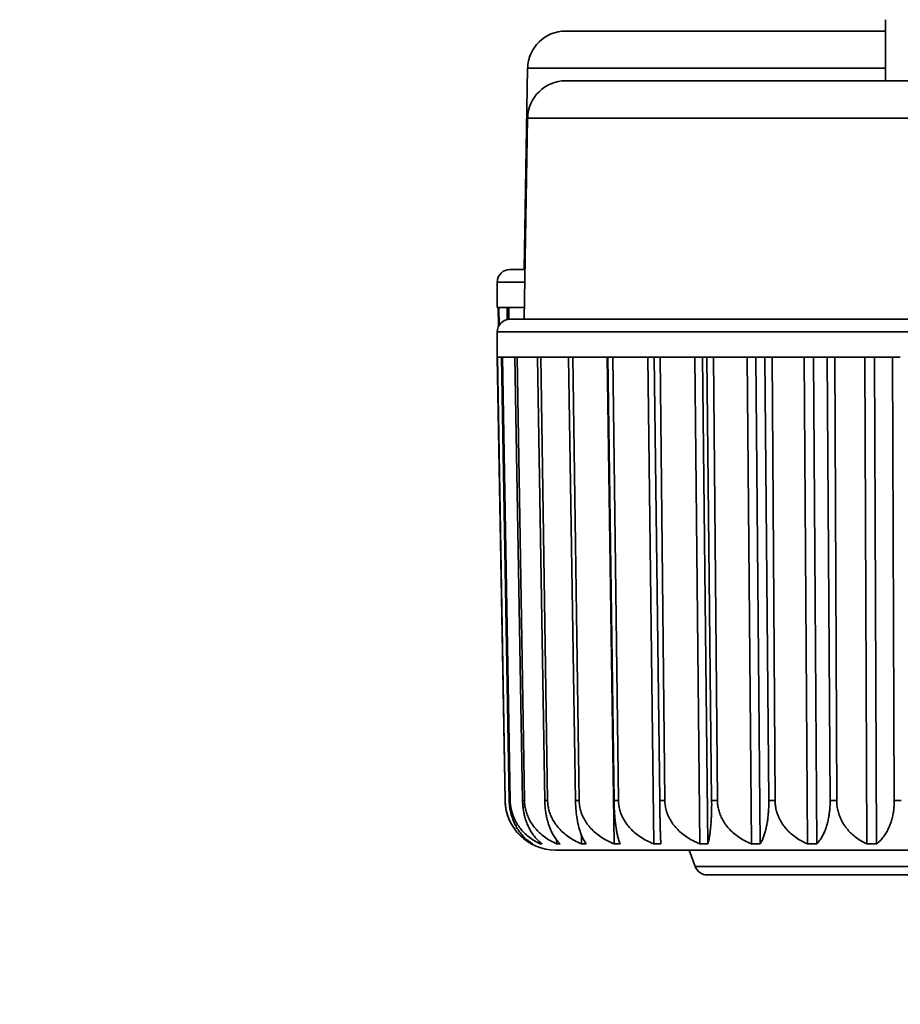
# Model space of a CAD drawing. Header units: millimetres. Extents: x 0 to 3360, y 0 to 2376.
# Tile 42 of 82: x 2482 to 2491, y 1598 to 1608. Entities that reach past the tile are written whole.
import ezdxf

# ---------------------------------------------------------------- set-up
doc = ezdxf.new("R2010")
doc.units = ezdxf.units.MM
doc.header["$LTSCALE"] = 8
for name, color, linetype, lineweight in [('Bemaßungen(ISO)', 7, 'Continuous', 18), ('Sichtbare Kanten(ISO)', 7, 'Continuous', 35), ('Sichtbare tangentiale Kanten(ISO)', 7, 'Continuous', 35)]:
    doc.layers.add(name, color=color, linetype=linetype, lineweight=lineweight)
doc.styles.add('Aktuell-ISOGroßer Text', font='arial.ttf')
doc.dimstyles.new('X.XXXGroßer Text', dxfattribs={"dimscale": 8, "dimtxt": 3.048, "dimasz": 5, "dimexe": 3.175, "dimexo": 0.75, "dimgap": 0.762, "dimtad": 1, "dimdec": 1, "dimrnd": 1e-08, "dimzin": 12, "dimtxsty": 'Aktuell-ISOGroßer Text', "dimcen": 0.09, "dimdle": 10, "dimclrd": 256, "dimclre": 256, "dimclrt": 7, "dimadec": 0, "dimazin": 3, "dimtfac": 0.656168, "dimtdec": 1, "dimtmove": 0, "dimatfit": 3, "dimfxl": 0, "dimtolj": 1, "dimlwd": 25, "dimlwe": 25, "dimarcsym": 0})

# ---------------------------------------------------------------- blocks, each defined once
blk = doc.blocks.new('*D14')
at = {"layer": 'Bemaßungen(ISO)', "color": 250, "linetype": 'Continuous', "lineweight": 25, "true_color": 0x3f3f3f, "transparency": 16777216}
for p, q in [((2518.1991, 1633.3304), (2518.1991, 1440.2638)), ((2315.9491, 1526.3304), (2315.9491, 1440.2638)), ((2478.1991, 1465.6638), (2355.9491, 1465.6638))]:
    blk.add_line(p, q, dxfattribs=at)
at = {"layer": 'Bemaßungen(ISO)', "color": 250, "linetype": 'Continuous', "true_color": 0x3f3f3f, "transparency": 16777216}
for points in [[(2355.9491, 1472.3304), (2355.9491, 1458.9971), (2315.9491, 1465.6638)], [(2478.1991, 1472.3304), (2478.1991, 1458.9971), (2518.1991, 1465.6638)]]:
    blk.add_solid(points, dxfattribs=at)
at = {"layer": 'Defpoints', "color": 0, "linetype": 'Continuous', "transparency": 16777216}
for p in [(2518.1991, 1639.3304), (2315.9491, 1532.3304), (2315.9491, 1465.6638)]:
    blk.add_point(p, dxfattribs=at)
at = {"layer": 'Bemaßungen(ISO)', "color": 7, "linetype": 'Continuous', "lineweight": 25, "transparency": 16777216, "insert": (2375.8492, 1501.0671), "char_height": 24.384, "attachment_point": 1, "style": 'Aktuell-ISOGroßer Text'}
blk.add_mtext('\\A1;202,2', dxfattribs=at)
blk = doc.blocks.new('*D15')
at = {"layer": 'Bemaßungen(ISO)', "color": 250, "linetype": 'Continuous', "lineweight": 25, "true_color": 0x3f3f3f, "transparency": 16777216}
for p, q in [((2518.1991, 1633.3304), (2518.1991, 1440.2638)), ((2598.1991, 1633.3304), (2598.1991, 1440.2638)), ((2478.1991, 1465.6638), (2438.1991, 1465.6638)), ((2598.1991, 1465.6638), (2518.1991, 1465.6638)), ((2638.1991, 1465.6638), (2678.1991, 1465.6638))]:
    blk.add_line(p, q, dxfattribs=at)
at = {"layer": 'Bemaßungen(ISO)', "color": 250, "linetype": 'Continuous', "true_color": 0x3f3f3f, "transparency": 16777216}
for points in [[(2478.1991, 1472.3304), (2478.1991, 1458.9971), (2518.1991, 1465.6638)], [(2638.1991, 1472.3304), (2638.1991, 1458.9971), (2598.1991, 1465.6638)]]:
    blk.add_solid(points, dxfattribs=at)
at = {"layer": 'Defpoints', "color": 0, "linetype": 'Continuous', "transparency": 16777216}
for p in [(2518.1991, 1639.3304), (2598.1991, 1639.3304), (2518.1991, 1465.6638)]:
    blk.add_point(p, dxfattribs=at)
at = {"layer": 'Bemaßungen(ISO)', "color": 7, "linetype": 'Continuous', "lineweight": 25, "transparency": 16777216, "insert": (2540.7594, 1496.6594), "char_height": 24.384, "attachment_point": 1, "style": 'Aktuell-ISOGroßer Text'}
blk.add_mtext('\\A1;80', dxfattribs=at)
blk = doc.blocks.new('*D20')
at = {"layer": 'Bemaßungen(ISO)', "color": 250, "linetype": 'Continuous', "lineweight": 25, "true_color": 0x3f3f3f, "transparency": 16777216}
for p, q in [((2568.4491, 1663.0804), (2212.0491, 1663.0804)), ((2237.4491, 1570.8304), (2237.4491, 1623.0804)), ((2311.4491, 1530.8304), (2212.0491, 1530.8304))]:
    blk.add_line(p, q, dxfattribs=at)
at = {"layer": 'Bemaßungen(ISO)', "color": 250, "linetype": 'Continuous', "true_color": 0x3f3f3f, "transparency": 16777216}
for points in [[(2230.7825, 1623.0804), (2244.1158, 1623.0804), (2237.4491, 1663.0804)], [(2230.7825, 1570.8304), (2244.1158, 1570.8304), (2237.4491, 1530.8304)]]:
    blk.add_solid(points, dxfattribs=at)
at = {"layer": 'Defpoints', "color": 0, "linetype": 'Continuous', "transparency": 16777216}
for p in [(2237.4491, 1663.0804), (2574.4491, 1663.0804), (2317.4491, 1530.8304)]:
    blk.add_point(p, dxfattribs=at)
at = {"layer": 'Bemaßungen(ISO)', "color": 7, "linetype": 'Continuous', "lineweight": 25, "transparency": 16777216, "insert": (2202.0458, 1556.9613), "char_height": 24.384, "attachment_point": 1, "rotation": 90, "style": 'Aktuell-ISOGroßer Text'}
blk.add_mtext('\\A1;132,3', dxfattribs=at)

msp = doc.modelspace()

# ---------------------------------------------------------------- linework, layer by layer
at = {"layer": 'Sichtbare Kanten(ISO)'}
for p, q in [((2490.8966, 1607.4664), (2490.8966, 1608.0804)), ((2487.6835, 1607.9664), (2490.8966, 1607.9664)), ((2487.3025, 1607.5921), (2487.2672, 1605.5704)), ((2487.6835, 1607.4664), (2496.0148, 1607.4664)), ((2487.3025, 1607.0921), (2487.2672, 1605.0704)), ((2487.1247, 1605.5704), (2487.276, 1605.5704)), ((2486.9977, 1605.1887), (2486.9977, 1605.4434)), ((2487.0069, 1605.1887), (2486.9977, 1605.1887)), ((2487.0103, 1604.9984), (2487.0069, 1605.1887)), ((2487.0956, 1605.1887), (2487.0125, 1605.1887)), ((2487.0125, 1605.1887), (2487.0157, 1605.0085)), ((2487.0977, 1605.0675), (2487.0956, 1605.1887)), ((2487.2693, 1605.1887), (2487.1123, 1605.1887)), ((2487.1123, 1605.1887), (2487.1143, 1605.07)), ((2487.1247, 1605.0704), (2496.5735, 1605.0704)), ((2486.9977, 1604.6895), (2486.9977, 1604.9434)), ((2487.0755, 1600.2356), (2486.9977, 1604.6895)), ((2487.0395, 1604.6887), (2486.9979, 1604.6887)), ((2486.9979, 1604.6887), (2487.0756, 1600.2356)), ((2487.1172, 1600.2356), (2487.0395, 1604.6887)), ((2487.1748, 1604.6887), (2487.0507, 1604.6887)), ((2487.0507, 1604.6887), (2487.1269, 1600.2356)), ((2487.2509, 1600.2356), (2487.1748, 1604.6887)), ((2487.401, 1604.6887), (2487.1969, 1604.6887)), ((2487.1969, 1604.6887), (2487.2701, 1600.2356)), ((2487.4741, 1600.2356), (2487.401, 1604.6887)), ((2487.7138, 1604.6887), (2487.4336, 1604.6887)), ((2487.4337, 1604.6887), (2487.5025, 1600.2356)), ((2487.7825, 1600.2356), (2487.7138, 1604.6887)), ((2488.1071, 1604.6887), (2487.7563, 1604.6887)), ((2487.7563, 1604.6887), (2487.8194, 1600.2356)), ((2488.1021, 1604.6887), (2488.1712, 1599.7988)), ((2488.17, 1600.2356), (2488.1071, 1604.6887)), ((2488.5732, 1604.6887), (2488.1587, 1604.6887)), ((2488.1587, 1604.6887), (2488.2148, 1600.2356)), ((2488.5087, 1604.6887), (2488.5701, 1599.7988)), ((2488.6291, 1600.2356), (2488.5732, 1604.6887)), ((2489.1031, 1604.6887), (2488.6329, 1604.6887)), ((2488.6329, 1604.6887), (2488.6809, 1600.2356)), ((2488.9804, 1604.6887), (2489.0329, 1599.7988)), ((2489.113, 1599.7988), (2489.0604, 1604.6887)), ((2489.1509, 1600.2356), (2489.1031, 1604.6887)), ((2489.6864, 1604.6887), (2489.1696, 1604.6887)), ((2489.1697, 1604.6887), (2489.2087, 1600.2356)), ((2489.5078, 1604.6887), (2489.5505, 1599.7988)), ((2489.6385, 1599.7988), (2489.5958, 1604.6887)), ((2489.7252, 1600.2356), (2489.6864, 1604.6887)), ((2490.3118, 1604.6887), (2489.7586, 1604.6887)), ((2489.7586, 1604.6887), (2489.7879, 1600.2356)), ((2490.0808, 1604.6887), (2490.1128, 1599.7988)), ((2490.207, 1599.7988), (2490.175, 1604.6887)), ((2490.3409, 1600.2356), (2490.3118, 1604.6887)), ((2490.9672, 1604.6887), (2490.3882, 1604.6887)), ((2490.3882, 1604.6887), (2490.4072, 1600.2356)), ((2490.6883, 1604.6887), (2490.7089, 1599.7988)), ((2490.8075, 1599.7988), (2490.7869, 1604.6887)), ((2490.9859, 1600.2356), (2490.9672, 1604.6887)), ((2487.8424, 1599.8895), (2487.8438, 1599.7988)), ((2487.3472, 1599.8031), (2487.3473, 1599.7988)), ((2487.4275, 1599.8153), (2487.4278, 1599.7988)), ((2487.5938, 1599.8372), (2487.5944, 1599.7988)), ((2488.1548, 1599.7364), (2487.5833, 1599.7364)), ((2496.1149, 1599.7364), (2488.1549, 1599.7364)), ((2488.9851, 1599.572), (2488.9252, 1599.7364)), ((2494.5911, 1599.4864), (2489.1072, 1599.4864))]:
    msp.add_line(p, q, dxfattribs=at)
for centre, radius, start, end in [((2487.6835, 1607.5854), 0.381, 90, 179), ((2487.6835, 1607.0854), 0.381, 90, 179), ((2487.1247, 1605.4434), 0.127, 90, 180), ((2487.1247, 1604.9434), 0.127, 90, 180), ((2487.5834, 1600.2444), 0.508, 181, 269.98842), ((2487.9581, 1599.8634), 0.127, 269.99439, 270), ((2489.9526, 1599.8634), 0.127, 270, 270.02973), ((2489.1072, 1599.6164), 0.13, 200, 270)]:
    msp.add_arc(centre, radius, start, end, dxfattribs=at)
for points, knots in [([(2487.0756, 1600.2356), (2487.0759, 1600.2194), (2487.0769, 1600.2033), (2487.0788, 1600.1873), (2487.0806, 1600.1712), (2487.0832, 1600.1552), (2487.0866, 1600.1392), (2487.09, 1600.1232), (2487.0942, 1600.1073), (2487.0993, 1600.0915), (2487.1043, 1600.0756), (2487.1102, 1600.0599), (2487.1169, 1600.0443), (2487.1237, 1600.0288), (2487.1313, 1600.0133), (2487.1399, 1599.9981), (2487.1485, 1599.9828), (2487.1581, 1599.9678), (2487.1686, 1599.953), (2487.1791, 1599.9383), (2487.1907, 1599.9238), (2487.2033, 1599.9098), (2487.2159, 1599.8957), (2487.2297, 1599.8821), (2487.2445, 1599.869), (2487.2593, 1599.856), (2487.2753, 1599.8435), (2487.2924, 1599.8317), (2487.3095, 1599.8199), (2487.3278, 1599.8089), (2487.3473, 1599.7988)], [0, 0, 0, 0, 0.1, 0.1, 0.1, 0.2, 0.2, 0.2, 0.3, 0.3, 0.3, 0.4, 0.4, 0.4, 0.5, 0.5, 0.5, 0.6, 0.6, 0.6, 0.7, 0.7, 0.7, 0.8, 0.8, 0.8, 0.9, 0.9, 0.9, 1, 1, 1, 1]), ([(2487.1172, 1600.2356), (2487.1175, 1600.2194), (2487.1184, 1600.2033), (2487.1201, 1600.1873), (2487.1217, 1600.1712), (2487.124, 1600.1552), (2487.127, 1600.1392), (2487.13, 1600.1233), (2487.1337, 1600.1073), (2487.1381, 1600.0915), (2487.1425, 1600.0757), (2487.1477, 1600.0599), (2487.1536, 1600.0444), (2487.1595, 1600.0288), (2487.1662, 1600.0133), (2487.1737, 1599.9981), (2487.1812, 1599.9828), (2487.1895, 1599.9678), (2487.1987, 1599.953), (2487.2079, 1599.9383), (2487.218, 1599.9238), (2487.229, 1599.9098), (2487.24, 1599.8957), (2487.2519, 1599.8821), (2487.2648, 1599.869), (2487.2778, 1599.856), (2487.2917, 1599.8435), (2487.3066, 1599.8317), (2487.3215, 1599.8199), (2487.3374, 1599.8089), (2487.3544, 1599.7988)], [0, 0, 0, 0, 0.1, 0.1, 0.1, 0.2, 0.2, 0.2, 0.3, 0.3, 0.3, 0.4, 0.4, 0.4, 0.5, 0.5, 0.5, 0.6, 0.6, 0.6, 0.7, 0.7, 0.7, 0.8, 0.8, 0.8, 0.9, 0.9, 0.9, 1, 1, 1, 1]), ([(2487.1269, 1600.2356), (2487.1272, 1600.2194), (2487.1283, 1600.2033), (2487.1303, 1600.1873), (2487.1323, 1600.1712), (2487.1352, 1600.1552), (2487.1389, 1600.1392), (2487.1427, 1600.1232), (2487.1473, 1600.1073), (2487.1529, 1600.0915), (2487.1585, 1600.0756), (2487.1649, 1600.0599), (2487.1724, 1600.0443), (2487.1799, 1600.0288), (2487.1884, 1600.0133), (2487.1979, 1599.9981), (2487.2074, 1599.9828), (2487.2179, 1599.9678), (2487.2296, 1599.953), (2487.2413, 1599.9383), (2487.2541, 1599.9238), (2487.2681, 1599.9098), (2487.2821, 1599.8957), (2487.2973, 1599.8821), (2487.3137, 1599.869), (2487.3302, 1599.856), (2487.3479, 1599.8435), (2487.3669, 1599.8317), (2487.3859, 1599.8199), (2487.4062, 1599.8089), (2487.4278, 1599.7988)], [0, 0, 0, 0, 0.1, 0.1, 0.1, 0.2, 0.2, 0.2, 0.3, 0.3, 0.3, 0.4, 0.4, 0.4, 0.5, 0.5, 0.5, 0.6, 0.6, 0.6, 0.7, 0.7, 0.7, 0.8, 0.8, 0.8, 0.9, 0.9, 0.9, 1, 1, 1, 1]), ([(2487.2509, 1600.2356), (2487.2512, 1600.2194), (2487.252, 1600.2033), (2487.2534, 1600.1873), (2487.2548, 1600.1712), (2487.2568, 1600.1552), (2487.2593, 1600.1392), (2487.2618, 1600.1233), (2487.2649, 1600.1073), (2487.2686, 1600.0915), (2487.2724, 1600.0757), (2487.2767, 1600.0599), (2487.2816, 1600.0444), (2487.2866, 1600.0288), (2487.2921, 1600.0133), (2487.2984, 1599.9981), (2487.3047, 1599.9828), (2487.3116, 1599.9678), (2487.3193, 1599.953), (2487.327, 1599.9383), (2487.3354, 1599.9238), (2487.3445, 1599.9098), (2487.3537, 1599.8957), (2487.3637, 1599.8821), (2487.3744, 1599.869), (2487.3852, 1599.856), (2487.3968, 1599.8435), (2487.4092, 1599.8317), (2487.4216, 1599.8199), (2487.4348, 1599.8089), (2487.4489, 1599.7988)], [0, 0, 0, 0, 0.1, 0.1, 0.1, 0.2, 0.2, 0.2, 0.3, 0.3, 0.3, 0.4, 0.4, 0.4, 0.5, 0.5, 0.5, 0.6, 0.6, 0.6, 0.7, 0.7, 0.7, 0.8, 0.8, 0.8, 0.9, 0.9, 0.9, 1, 1, 1, 1]), ([(2487.2701, 1600.2356), (2487.2704, 1600.2194), (2487.2716, 1600.2033), (2487.2737, 1600.1873), (2487.2758, 1600.1712), (2487.2789, 1600.1552), (2487.2829, 1600.1392), (2487.2869, 1600.1232), (2487.2919, 1600.1073), (2487.2979, 1600.0915), (2487.3039, 1600.0756), (2487.3109, 1600.0599), (2487.3189, 1600.0443), (2487.327, 1600.0288), (2487.3361, 1600.0133), (2487.3463, 1599.9981), (2487.3566, 1599.9828), (2487.3679, 1599.9678), (2487.3805, 1599.953), (2487.3931, 1599.9383), (2487.4069, 1599.9238), (2487.422, 1599.9098), (2487.4371, 1599.8957), (2487.4535, 1599.8821), (2487.4713, 1599.869), (2487.489, 1599.856), (2487.5081, 1599.8435), (2487.5286, 1599.8317), (2487.5491, 1599.8199), (2487.571, 1599.8089), (2487.5944, 1599.7988)], [0, 0, 0, 0, 0.1, 0.1, 0.1, 0.2, 0.2, 0.2, 0.3, 0.3, 0.3, 0.4, 0.4, 0.4, 0.5, 0.5, 0.5, 0.6, 0.6, 0.6, 0.7, 0.7, 0.7, 0.8, 0.8, 0.8, 0.9, 0.9, 0.9, 1, 1, 1, 1]), ([(2487.4741, 1600.2356), (2487.4744, 1600.2194), (2487.4751, 1600.2033), (2487.4762, 1600.1873), (2487.4773, 1600.1712), (2487.4789, 1600.1552), (2487.4809, 1600.1392), (2487.4829, 1600.1233), (2487.4854, 1600.1073), (2487.4883, 1600.0915), (2487.4913, 1600.0757), (2487.4946, 1600.0599), (2487.4985, 1600.0444), (2487.5024, 1600.0288), (2487.5068, 1600.0133), (2487.5117, 1599.9981), (2487.5166, 1599.9828), (2487.5221, 1599.9678), (2487.5281, 1599.953), (2487.5341, 1599.9383), (2487.5406, 1599.9238), (2487.5478, 1599.9098), (2487.555, 1599.8957), (2487.5627, 1599.8821), (2487.5711, 1599.869), (2487.5795, 1599.856), (2487.5885, 1599.8435), (2487.5982, 1599.8317), (2487.6078, 1599.8199), (2487.6182, 1599.8089), (2487.6292, 1599.7988)], [0, 0, 0, 0, 0.1, 0.1, 0.1, 0.2, 0.2, 0.2, 0.3, 0.3, 0.3, 0.4, 0.4, 0.4, 0.5, 0.5, 0.5, 0.6, 0.6, 0.6, 0.7, 0.7, 0.7, 0.8, 0.8, 0.8, 0.9, 0.9, 0.9, 1, 1, 1, 1]), ([(2487.5025, 1600.2356), (2487.5027, 1600.2194), (2487.504, 1600.2033), (2487.5062, 1600.1873), (2487.5084, 1600.1712), (2487.5116, 1600.1552), (2487.5158, 1600.1392), (2487.52, 1600.1232), (2487.5252, 1600.1073), (2487.5315, 1600.0915), (2487.5378, 1600.0756), (2487.5451, 1600.0599), (2487.5536, 1600.0443), (2487.562, 1600.0288), (2487.5716, 1600.0133), (2487.5824, 1599.9981), (2487.5932, 1599.9828), (2487.6052, 1599.9678), (2487.6184, 1599.953), (2487.6317, 1599.9383), (2487.6462, 1599.9238), (2487.6621, 1599.9098), (2487.678, 1599.8957), (2487.6953, 1599.8821), (2487.714, 1599.869), (2487.7327, 1599.856), (2487.7528, 1599.8435), (2487.7745, 1599.8317), (2487.7961, 1599.8199), (2487.8192, 1599.8089), (2487.8438, 1599.7988)], [0, 0, 0, 0, 0.1, 0.1, 0.1, 0.2, 0.2, 0.2, 0.3, 0.3, 0.3, 0.4, 0.4, 0.4, 0.5, 0.5, 0.5, 0.6, 0.6, 0.6, 0.7, 0.7, 0.7, 0.8, 0.8, 0.8, 0.9, 0.9, 0.9, 1, 1, 1, 1]), ([(2487.8915, 1599.7988), (2487.8717, 1599.8251), (2487.8508, 1599.865), (2487.8198, 1599.9516), (2487.8046, 1600.0122), (2487.7885, 1600.1195), (2487.7833, 1600.1812), (2487.7825, 1600.2356)], [-0.05711741, -0.05711741, -0.05711741, -0.05711741, -0.03649516, -0.03649516, -0.01691763, -0.01691763, -0.00087927, -0.00087927, -0.00087927, -0.00087927]), ([(2487.8194, 1600.2356), (2487.8197, 1600.2194), (2487.8209, 1600.2033), (2487.8231, 1600.1873), (2487.8254, 1600.1712), (2487.8287, 1600.1552), (2487.833, 1600.1392), (2487.8373, 1600.1232), (2487.8427, 1600.1073), (2487.8491, 1600.0915), (2487.8556, 1600.0756), (2487.8632, 1600.0599), (2487.8719, 1600.0443), (2487.8806, 1600.0288), (2487.8905, 1600.0133), (2487.9016, 1599.9981), (2487.9127, 1599.9828), (2487.925, 1599.9678), (2487.9387, 1599.953), (2487.9523, 1599.9383), (2487.9673, 1599.9238), (2487.9837, 1599.9098), (2488.0001, 1599.8957), (2488.018, 1599.8821), (2488.0373, 1599.869), (2488.0566, 1599.856), (2488.0773, 1599.8435), (2488.0996, 1599.8317), (2488.1219, 1599.8199), (2488.1457, 1599.8089), (2488.1712, 1599.7988)], [0, 0, 0, 0, 0.1, 0.1, 0.1, 0.2, 0.2, 0.2, 0.3, 0.3, 0.3, 0.4, 0.4, 0.4, 0.5, 0.5, 0.5, 0.6, 0.6, 0.6, 0.7, 0.7, 0.7, 0.8, 0.8, 0.8, 0.9, 0.9, 0.9, 1, 1, 1, 1]), ([(2488.17, 1600.2356), (2488.1702, 1600.2194), (2488.1706, 1600.2033), (2488.1712, 1600.1873), (2488.1717, 1600.1712), (2488.1724, 1600.1552), (2488.1733, 1600.1392), (2488.1742, 1600.1233), (2488.1752, 1600.1073), (2488.1764, 1600.0915), (2488.1776, 1600.0757), (2488.179, 1600.0599), (2488.1806, 1600.0444), (2488.1821, 1600.0288), (2488.1839, 1600.0133), (2488.1858, 1599.9981), (2488.1878, 1599.9828), (2488.1899, 1599.9678), (2488.1922, 1599.953), (2488.1946, 1599.9383), (2488.1971, 1599.9238), (2488.1999, 1599.9098), (2488.2027, 1599.8957), (2488.2056, 1599.8821), (2488.2088, 1599.869), (2488.2121, 1599.856), (2488.2155, 1599.8435), (2488.2192, 1599.8317), (2488.2228, 1599.8199), (2488.2267, 1599.8089), (2488.2309, 1599.7988)], [0, 0, 0, 0, 0.1, 0.1, 0.1, 0.2, 0.2, 0.2, 0.3, 0.3, 0.3, 0.4, 0.4, 0.4, 0.5, 0.5, 0.5, 0.6, 0.6, 0.6, 0.7, 0.7, 0.7, 0.8, 0.8, 0.8, 0.9, 0.9, 0.9, 1, 1, 1, 1]), ([(2488.2148, 1600.2356), (2488.215, 1600.2194), (2488.2162, 1600.2033), (2488.2185, 1600.1873), (2488.2207, 1600.1712), (2488.224, 1600.1552), (2488.2284, 1600.1392), (2488.2327, 1600.1232), (2488.2381, 1600.1073), (2488.2446, 1600.0915), (2488.2512, 1600.0756), (2488.2588, 1600.0599), (2488.2676, 1600.0443), (2488.2764, 1600.0288), (2488.2863, 1600.0133), (2488.2975, 1599.9981), (2488.3088, 1599.9828), (2488.3212, 1599.9678), (2488.335, 1599.953), (2488.3488, 1599.9383), (2488.364, 1599.9238), (2488.3806, 1599.9098), (2488.3972, 1599.8957), (2488.4152, 1599.8821), (2488.4347, 1599.869), (2488.4542, 1599.856), (2488.4752, 1599.8435), (2488.4977, 1599.8317), (2488.5203, 1599.8199), (2488.5444, 1599.8089), (2488.5701, 1599.7988)], [0, 0, 0, 0, 0.1, 0.1, 0.1, 0.2, 0.2, 0.2, 0.3, 0.3, 0.3, 0.4, 0.4, 0.4, 0.5, 0.5, 0.5, 0.6, 0.6, 0.6, 0.7, 0.7, 0.7, 0.8, 0.8, 0.8, 0.9, 0.9, 0.9, 1, 1, 1, 1]), ([(2488.6291, 1600.2356), (2488.6293, 1600.2194), (2488.6295, 1600.2033), (2488.6298, 1600.1873), (2488.63, 1600.1712), (2488.6303, 1600.1552), (2488.6305, 1600.1392), (2488.6308, 1600.1233), (2488.6311, 1600.1073), (2488.6314, 1600.0915), (2488.6317, 1600.0757), (2488.632, 1600.0599), (2488.6324, 1600.0444), (2488.6327, 1600.0288), (2488.6331, 1600.0133), (2488.6335, 1599.9981), (2488.6339, 1599.9828), (2488.6343, 1599.9678), (2488.6347, 1599.953), (2488.6351, 1599.9383), (2488.6356, 1599.9238), (2488.636, 1599.9098), (2488.6365, 1599.8957), (2488.637, 1599.8821), (2488.6375, 1599.869), (2488.638, 1599.856), (2488.6385, 1599.8435), (2488.639, 1599.8317), (2488.6396, 1599.8199), (2488.6401, 1599.8089), (2488.6407, 1599.7988)], [0, 0, 0, 0, 0.1, 0.1, 0.1, 0.2, 0.2, 0.2, 0.3, 0.3, 0.3, 0.4, 0.4, 0.4, 0.5, 0.5, 0.5, 0.6, 0.6, 0.6, 0.7, 0.7, 0.7, 0.8, 0.8, 0.8, 0.9, 0.9, 0.9, 1, 1, 1, 1]), ([(2488.6809, 1600.2356), (2488.6811, 1600.2194), (2488.6823, 1600.2033), (2488.6845, 1600.1873), (2488.6867, 1600.1712), (2488.6899, 1600.1552), (2488.6942, 1600.1392), (2488.6985, 1600.1232), (2488.7039, 1600.1073), (2488.7103, 1600.0915), (2488.7167, 1600.0756), (2488.7243, 1600.0599), (2488.733, 1600.0443), (2488.7417, 1600.0288), (2488.7515, 1600.0133), (2488.7626, 1599.9981), (2488.7738, 1599.9828), (2488.7861, 1599.9678), (2488.7998, 1599.953), (2488.8135, 1599.9383), (2488.8285, 1599.9238), (2488.8449, 1599.9098), (2488.8614, 1599.8957), (2488.8792, 1599.8821), (2488.8986, 1599.869), (2488.9179, 1599.856), (2488.9387, 1599.8435), (2488.9611, 1599.8317), (2488.9835, 1599.8199), (2489.0074, 1599.8089), (2489.0329, 1599.7988)], [0, 0, 0, 0, 0.1, 0.1, 0.1, 0.2, 0.2, 0.2, 0.3, 0.3, 0.3, 0.4, 0.4, 0.4, 0.5, 0.5, 0.5, 0.6, 0.6, 0.6, 0.7, 0.7, 0.7, 0.8, 0.8, 0.8, 0.9, 0.9, 0.9, 1, 1, 1, 1]), ([(2489.1509, 1600.2356), (2489.1511, 1600.2194), (2489.1511, 1600.2033), (2489.1511, 1600.1873), (2489.151, 1600.1712), (2489.1508, 1600.1552), (2489.1504, 1600.1392), (2489.1501, 1600.1233), (2489.1496, 1600.1073), (2489.149, 1600.0915), (2489.1484, 1600.0757), (2489.1477, 1600.0599), (2489.1468, 1600.0444), (2489.1459, 1600.0288), (2489.1449, 1600.0133), (2489.1437, 1599.9981), (2489.1426, 1599.9828), (2489.1412, 1599.9678), (2489.1397, 1599.953), (2489.1382, 1599.9383), (2489.1366, 1599.9238), (2489.1347, 1599.9098), (2489.1329, 1599.8957), (2489.1308, 1599.8821), (2489.1286, 1599.869), (2489.1264, 1599.856), (2489.124, 1599.8435), (2489.1214, 1599.8317), (2489.1188, 1599.8199), (2489.116, 1599.8089), (2489.113, 1599.7988)], [0, 0, 0, 0, 0.1, 0.1, 0.1, 0.2, 0.2, 0.2, 0.3, 0.3, 0.3, 0.4, 0.4, 0.4, 0.5, 0.5, 0.5, 0.6, 0.6, 0.6, 0.7, 0.7, 0.7, 0.8, 0.8, 0.8, 0.9, 0.9, 0.9, 1, 1, 1, 1]), ([(2489.2087, 1600.2356), (2489.2089, 1600.2194), (2489.21, 1600.2033), (2489.2121, 1600.1873), (2489.2142, 1600.1712), (2489.2173, 1600.1552), (2489.2215, 1600.1392), (2489.2256, 1600.1232), (2489.2308, 1600.1073), (2489.237, 1600.0915), (2489.2433, 1600.0756), (2489.2506, 1600.0599), (2489.259, 1600.0443), (2489.2675, 1600.0288), (2489.277, 1600.0133), (2489.2878, 1599.9981), (2489.2986, 1599.9828), (2489.3106, 1599.9678), (2489.3239, 1599.953), (2489.3372, 1599.9383), (2489.3518, 1599.9238), (2489.3677, 1599.9098), (2489.3837, 1599.8957), (2489.4011, 1599.8821), (2489.4199, 1599.869), (2489.4387, 1599.856), (2489.4589, 1599.8435), (2489.4807, 1599.8317), (2489.5024, 1599.8199), (2489.5257, 1599.8089), (2489.5505, 1599.7988)], [0, 0, 0, 0, 0.1, 0.1, 0.1, 0.2, 0.2, 0.2, 0.3, 0.3, 0.3, 0.4, 0.4, 0.4, 0.5, 0.5, 0.5, 0.6, 0.6, 0.6, 0.7, 0.7, 0.7, 0.8, 0.8, 0.8, 0.9, 0.9, 0.9, 1, 1, 1, 1]), ([(2489.7252, 1600.2356), (2489.7254, 1600.2194), (2489.7252, 1600.2033), (2489.7249, 1600.1873), (2489.7245, 1600.1712), (2489.7238, 1600.1552), (2489.7229, 1600.1392), (2489.7219, 1600.1233), (2489.7207, 1600.1073), (2489.7192, 1600.0915), (2489.7177, 1600.0757), (2489.716, 1600.0599), (2489.7139, 1600.0444), (2489.7118, 1600.0288), (2489.7094, 1600.0133), (2489.7067, 1599.9981), (2489.7039, 1599.9828), (2489.7009, 1599.9678), (2489.6975, 1599.953), (2489.6941, 1599.9383), (2489.6903, 1599.9238), (2489.6862, 1599.9098), (2489.6821, 1599.8957), (2489.6776, 1599.8821), (2489.6727, 1599.869), (2489.6678, 1599.856), (2489.6625, 1599.8435), (2489.6568, 1599.8317), (2489.6511, 1599.8199), (2489.645, 1599.8089), (2489.6385, 1599.7988)], [0, 0, 0, 0, 0.1, 0.1, 0.1, 0.2, 0.2, 0.2, 0.3, 0.3, 0.3, 0.4, 0.4, 0.4, 0.5, 0.5, 0.5, 0.6, 0.6, 0.6, 0.7, 0.7, 0.7, 0.8, 0.8, 0.8, 0.9, 0.9, 0.9, 1, 1, 1, 1]), ([(2489.7879, 1600.2356), (2489.788, 1600.2194), (2489.789, 1600.2033), (2489.791, 1600.1873), (2489.793, 1600.1712), (2489.796, 1600.1552), (2489.7999, 1600.1392), (2489.8038, 1600.1232), (2489.8087, 1600.1073), (2489.8146, 1600.0915), (2489.8206, 1600.0756), (2489.8275, 1600.0599), (2489.8355, 1600.0443), (2489.8435, 1600.0288), (2489.8526, 1600.0133), (2489.8629, 1599.9981), (2489.8731, 1599.9828), (2489.8845, 1599.9678), (2489.8972, 1599.953), (2489.9098, 1599.9383), (2489.9237, 1599.9238), (2489.9389, 1599.9098), (2489.9541, 1599.8957), (2489.9706, 1599.8821), (2489.9885, 1599.869), (2490.0064, 1599.856), (2490.0256, 1599.8435), (2490.0463, 1599.8317), (2490.067, 1599.8199), (2490.0892, 1599.8089), (2490.1128, 1599.7988)], [0, 0, 0, 0, 0.1, 0.1, 0.1, 0.2, 0.2, 0.2, 0.3, 0.3, 0.3, 0.4, 0.4, 0.4, 0.5, 0.5, 0.5, 0.6, 0.6, 0.6, 0.7, 0.7, 0.7, 0.8, 0.8, 0.8, 0.9, 0.9, 0.9, 1, 1, 1, 1]), ([(2490.3409, 1600.2356), (2490.341, 1600.2194), (2490.3407, 1600.2033), (2490.34, 1600.1873), (2490.3393, 1600.1712), (2490.3382, 1600.1552), (2490.3367, 1600.1392), (2490.3352, 1600.1233), (2490.3332, 1600.1073), (2490.3309, 1600.0915), (2490.3285, 1600.0757), (2490.3257, 1600.0599), (2490.3225, 1600.0444), (2490.3192, 1600.0288), (2490.3155, 1600.0133), (2490.3113, 1599.9981), (2490.3071, 1599.9828), (2490.3024, 1599.9678), (2490.2971, 1599.953), (2490.2919, 1599.9383), (2490.2862, 1599.9238), (2490.2798, 1599.9098), (2490.2735, 1599.8957), (2490.2666, 1599.8821), (2490.2591, 1599.869), (2490.2517, 1599.856), (2490.2436, 1599.8435), (2490.2349, 1599.8317), (2490.2263, 1599.8199), (2490.217, 1599.8089), (2490.207, 1599.7988)], [0, 0, 0, 0, 0.1, 0.1, 0.1, 0.2, 0.2, 0.2, 0.3, 0.3, 0.3, 0.4, 0.4, 0.4, 0.5, 0.5, 0.5, 0.6, 0.6, 0.6, 0.7, 0.7, 0.7, 0.8, 0.8, 0.8, 0.9, 0.9, 0.9, 1, 1, 1, 1]), ([(2490.4072, 1600.2356), (2490.4073, 1600.2194), (2490.4082, 1600.2033), (2490.41, 1600.1873), (2490.4119, 1600.1712), (2490.4146, 1600.1552), (2490.4182, 1600.1392), (2490.4218, 1600.1232), (2490.4263, 1600.1073), (2490.4318, 1600.0915), (2490.4373, 1600.0756), (2490.4437, 1600.0599), (2490.4512, 1600.0443), (2490.4586, 1600.0288), (2490.467, 1600.0133), (2490.4766, 1599.9981), (2490.4861, 1599.9828), (2490.4967, 1599.9678), (2490.5084, 1599.953), (2490.5202, 1599.9383), (2490.533, 1599.9238), (2490.5472, 1599.9098), (2490.5613, 1599.8957), (2490.5767, 1599.8821), (2490.5933, 1599.869), (2490.6099, 1599.856), (2490.6278, 1599.8435), (2490.6471, 1599.8317), (2490.6663, 1599.8199), (2490.6869, 1599.8089), (2490.7089, 1599.7988)], [0, 0, 0, 0, 0.1, 0.1, 0.1, 0.2, 0.2, 0.2, 0.3, 0.3, 0.3, 0.4, 0.4, 0.4, 0.5, 0.5, 0.5, 0.6, 0.6, 0.6, 0.7, 0.7, 0.7, 0.8, 0.8, 0.8, 0.9, 0.9, 0.9, 1, 1, 1, 1]), ([(2490.9859, 1600.2356), (2490.986, 1600.2194), (2490.9855, 1600.2033), (2490.9845, 1600.1873), (2490.9835, 1600.1712), (2490.982, 1600.1552), (2490.9799, 1600.1392), (2490.9779, 1600.1233), (2490.9752, 1600.1073), (2490.9721, 1600.0915), (2490.9689, 1600.0757), (2490.9651, 1600.0599), (2490.9608, 1600.0444), (2490.9564, 1600.0288), (2490.9514, 1600.0133), (2490.9458, 1599.9981), (2490.9402, 1599.9828), (2490.9339, 1599.9678), (2490.927, 1599.953), (2490.92, 1599.9383), (2490.9124, 1599.9238), (2490.904, 1599.9098), (2490.8956, 1599.8957), (2490.8865, 1599.8821), (2490.8765, 1599.869), (2490.8666, 1599.856), (2490.856, 1599.8435), (2490.8445, 1599.8317), (2490.833, 1599.8199), (2490.8207, 1599.8089), (2490.8075, 1599.7988)], [0, 0, 0, 0, 0.1, 0.1, 0.1, 0.2, 0.2, 0.2, 0.3, 0.3, 0.3, 0.4, 0.4, 0.4, 0.5, 0.5, 0.5, 0.6, 0.6, 0.6, 0.7, 0.7, 0.7, 0.8, 0.8, 0.8, 0.9, 0.9, 0.9, 1, 1, 1, 1]), ([(2487.3473, 1599.7988), (2487.3483, 1599.7988), (2487.3494, 1599.7988), (2487.3505, 1599.7988), (2487.3517, 1599.7988), (2487.353, 1599.7988), (2487.3544, 1599.7988)], [-0.00508146, -0.00508146, -0.00508146, -0.00508146, 0, 0, 0, 0.00508086, 0.00508086, 0.00508086, 0.00508086]), ([(2487.4278, 1599.7988), (2487.4311, 1599.7988), (2487.4346, 1599.7988), (2487.4381, 1599.7988), (2487.4416, 1599.7988), (2487.4452, 1599.7988), (2487.4489, 1599.7988)], [-0.00508145, -0.00508145, -0.00508145, -0.00508145, 0, 0, 0, 0.00508086, 0.00508086, 0.00508086, 0.00508086]), ([(2487.5944, 1599.7988), (2487.6, 1599.7988), (2487.6057, 1599.7988), (2487.6115, 1599.7988), (2487.6173, 1599.7988), (2487.6232, 1599.7988), (2487.6292, 1599.7988)], [-0.00508146, -0.00508146, -0.00508146, -0.00508146, 0, 0, 0, 0.00508086, 0.00508086, 0.00508086, 0.00508086]), ([(2487.8438, 1599.7988), (2487.8516, 1599.7988), (2487.8595, 1599.7988), (2487.8674, 1599.7988), (2487.8754, 1599.7988), (2487.8834, 1599.7988), (2487.8915, 1599.7988)], [-0.00508145, -0.00508145, -0.00508145, -0.00508145, 0, 0, 0, 0.00508084, 0.00508084, 0.00508084, 0.00508084]), ([(2488.1712, 1599.7988), (2488.181, 1599.7988), (2488.1908, 1599.7988), (2488.2008, 1599.7988), (2488.2108, 1599.7988), (2488.2208, 1599.7988), (2488.2309, 1599.7988)], [-0.00508146, -0.00508146, -0.00508146, -0.00508146, 0, 0, 0, 0.00508086, 0.00508086, 0.00508086, 0.00508086]), ([(2488.5701, 1599.7988), (2488.5817, 1599.7988), (2488.5934, 1599.7988), (2488.6052, 1599.7988), (2488.617, 1599.7988), (2488.6288, 1599.7988), (2488.6407, 1599.7988)], [-0.00508145, -0.00508145, -0.00508145, -0.00508145, 0, 0, 0, 0.00508086, 0.00508086, 0.00508086, 0.00508086]), ([(2489.0329, 1599.7988), (2489.0461, 1599.7988), (2489.0594, 1599.7988), (2489.0728, 1599.7988), (2489.0861, 1599.7988), (2489.0995, 1599.7988), (2489.113, 1599.7988)], [-0.00508146, -0.00508146, -0.00508146, -0.00508146, 0, 0, 0, 0.00508086, 0.00508086, 0.00508086, 0.00508086]), ([(2489.5505, 1599.7988), (2489.5651, 1599.7988), (2489.5797, 1599.7988), (2489.5943, 1599.7988), (2489.609, 1599.7988), (2489.6237, 1599.7988), (2489.6385, 1599.7988)], [-0.00508145, -0.00508145, -0.00508145, -0.00508145, 0, 0, 0, 0.00508086, 0.00508086, 0.00508086, 0.00508086]), ([(2490.1128, 1599.7988), (2490.1284, 1599.7988), (2490.1441, 1599.7988), (2490.1598, 1599.7988), (2490.1755, 1599.7988), (2490.1913, 1599.7988), (2490.207, 1599.7988)], [-0.00508146, -0.00508146, -0.00508146, -0.00508146, 0, 0, 0, 0.00508086, 0.00508086, 0.00508086, 0.00508086]), ([(2490.7089, 1599.7988), (2490.7253, 1599.7988), (2490.7417, 1599.7988), (2490.7582, 1599.7988), (2490.7746, 1599.7988), (2490.7911, 1599.7988), (2490.8075, 1599.7988)], [-0.00508145, -0.00508145, -0.00508145, -0.00508145, 0, 0, 0, 0.00508086, 0.00508086, 0.00508086, 0.00508086])]:
    msp.add_open_spline(points, degree=3, knots=knots, dxfattribs=at)
at = {"layer": 'Sichtbare tangentiale Kanten(ISO)'}
for p, q in [((2487.3025, 1607.5921), (2490.8966, 1607.5921)), ((2487.3025, 1607.0921), (2496.3957, 1607.0921)), ((2486.9977, 1605.4434), (2487.2738, 1605.4434)), ((2486.9977, 1604.9434), (2496.7005, 1604.9434)), ((2487.0756, 1600.2356), (2487.0755, 1600.2356)), ((2487.1269, 1600.2356), (2487.1172, 1600.2356)), ((2487.2701, 1600.2356), (2487.2509, 1600.2356)), ((2487.5025, 1600.2356), (2487.4741, 1600.2356)), ((2487.8194, 1600.2356), (2487.7825, 1600.2356)), ((2488.2148, 1600.2356), (2488.17, 1600.2356)), ((2488.6809, 1600.2356), (2488.6291, 1600.2356)), ((2489.2087, 1600.2356), (2489.1509, 1600.2356)), ((2489.7879, 1600.2356), (2489.7252, 1600.2356)), ((2490.4072, 1600.2356), (2490.3409, 1600.2356)), ((2491.0546, 1600.2356), (2490.9859, 1600.2356)), ((2494.7132, 1599.572), (2488.9851, 1599.572))]:
    msp.add_line(p, q, dxfattribs=at)
for points, knots in [([(2487.0069, 1605.1888), (2487.0075, 1605.1891), (2487.0086, 1605.1895), (2487.0105, 1605.1895), (2487.0118, 1605.1891), (2487.0125, 1605.1887)], [0.0052511, 0.0052511, 0.0052511, 0.0052511, 0.3333333, 0.6666667, 0.994294, 0.994294, 0.994294, 0.994294]), ([(2487.0956, 1605.1888), (2487.0974, 1605.1891), (2487.1011, 1605.1895), (2487.1067, 1605.1895), (2487.1102, 1605.1891), (2487.1123, 1605.1888)], [0, 0, 0, 0, 0.3333333, 0.6666667, 0.9943316, 0.9943316, 0.9943316, 0.9943316]), ([(2486.9977, 1604.6895), (2486.9977, 1604.6895), (2486.9978, 1604.6894), (2486.9978, 1604.6891), (2486.9979, 1604.6888)], [0.4913667, 0.4913667, 0.4913667, 0.4913667, 0.6666667, 0.9943316, 0.9943316, 0.9943316, 0.9943316]), ([(2487.0395, 1604.6888), (2487.0408, 1604.6891), (2487.0431, 1604.6895), (2487.0469, 1604.6895), (2487.0493, 1604.6891), (2487.0507, 1604.6887)], [0.0052502, 0.0052502, 0.0052502, 0.0052502, 0.3333333, 0.6666667, 0.9942939, 0.9942939, 0.9942939, 0.9942939]), ([(2487.1748, 1604.6888), (2487.1772, 1604.6891), (2487.1821, 1604.6895), (2487.1896, 1604.6895), (2487.1942, 1604.6891), (2487.1969, 1604.6888)], [0, 0, 0, 0, 0.3333333, 0.6666667, 0.9943316, 0.9943316, 0.9943316, 0.9943316]), ([(2487.401, 1604.6888), (2487.405, 1604.6891), (2487.4119, 1604.6895), (2487.4229, 1604.6895), (2487.4297, 1604.6891), (2487.4336, 1604.6887)], [0.0052502, 0.0052502, 0.0052502, 0.0052502, 0.3333333, 0.6666667, 0.994294, 0.994294, 0.994294, 0.994294]), ([(2487.7138, 1604.6888), (2487.7186, 1604.6891), (2487.7281, 1604.6895), (2487.7424, 1604.6895), (2487.7513, 1604.6891), (2487.7563, 1604.6888)], [0, 0, 0, 0, 0.3333333, 0.6666667, 0.9943316, 0.9943316, 0.9943316, 0.9943316]), ([(2488.1071, 1604.6888), (2488.1134, 1604.6891), (2488.1245, 1604.6895), (2488.1418, 1604.6895), (2488.1526, 1604.6891), (2488.1587, 1604.6887)], [0.0052502, 0.0052502, 0.0052502, 0.0052502, 0.3333333, 0.6666667, 0.9942939, 0.9942939, 0.9942939, 0.9942939]), ([(2488.5732, 1604.6888), (2488.58, 1604.6891), (2488.5934, 1604.6895), (2488.6134, 1604.6895), (2488.6258, 1604.6891), (2488.6329, 1604.6888)], [0, 0, 0, 0, 0.3333333, 0.6666667, 0.9943316, 0.9943316, 0.9943316, 0.9943316]), ([(2489.1031, 1604.6888), (2489.1113, 1604.6891), (2489.1256, 1604.6895), (2489.148, 1604.6895), (2489.1618, 1604.6891), (2489.1696, 1604.6887)], [0.0052502, 0.0052502, 0.0052502, 0.0052502, 0.3333333, 0.6666667, 0.9942939, 0.9942939, 0.9942939, 0.9942939]), ([(2489.6864, 1604.6888), (2489.6947, 1604.6891), (2489.7109, 1604.6895), (2489.7351, 1604.6895), (2489.7501, 1604.6891), (2489.7586, 1604.6888)], [0, 0, 0, 0, 0.3333333, 0.6666667, 0.9943316, 0.9943316, 0.9943316, 0.9943316]), ([(2490.3118, 1604.6888), (2490.3213, 1604.6891), (2490.3377, 1604.6895), (2490.3634, 1604.6895), (2490.3792, 1604.6891), (2490.3882, 1604.6887)], [0.0052502, 0.0052502, 0.0052502, 0.0052502, 0.3333333, 0.6666667, 0.9942939, 0.9942939, 0.9942939, 0.9942939]), ([(2490.9672, 1604.6888), (2490.9762, 1604.6891), (2490.9941, 1604.6895), (2491.0206, 1604.6895), (2491.037, 1604.6891), (2491.0463, 1604.6888)], [0, 0, 0, 0, 0.3333333, 0.6666667, 0.9943316, 0.9943316, 0.9943316, 0.9943316])]:
    msp.add_open_spline(points, degree=3, knots=knots, dxfattribs=at)

# ---------------------------------------------------------------- dimensions: what is measured, and where the dimension line sits
at = {"layer": 'Bemaßungen(ISO)', "color": 250, "linetype": 'Continuous', "lineweight": 25, "true_color": 0x3f3f3f}
for base, p1, p2, angle, override, picture, middle in [((2237.4491366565, 1663.0804178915), (2317.4491366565, 1530.8304178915), (2574.4491366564, 1663.0804178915), 90, {"dimdec": 1, "dimtp": 0, "dimtm": 0, "dimtdec": 1, "dimtofl": 0, "dimatfit": 1}, '*D20', (2237.4491366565, 1596.9554178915)), ((2315.9491366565, 1465.6637512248), (2518.1991366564, 1639.3304178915), (2315.9491366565, 1532.3304178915), 180, {"dimdec": 1, "dimtp": 0, "dimtm": 0, "dimtdec": 1, "dimtofl": 0, "dimatfit": 1}, '*D14', (2417.0741366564, 1465.6637512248)), ((2518.1991, 1465.6638), (2598.1991, 1639.3304), (2518.1991, 1639.3304), 180, {"dimdec": 1, "dimtp": 0, "dimtm": 0, "dimtdec": 1, "dimtofl": 1, "dimatfit": 1}, '*D15', (2558.1991, 1465.6638))]:
    dim = msp.add_linear_dim(base=base, p1=p1, p2=p2, angle=angle, dimstyle='X.XXXGroßer Text', override=override, dxfattribs=at)
    dim.commit()
    dim.dimension.update_dxf_attribs({"geometry": picture, "text_midpoint": middle, "dimtype": 160})

doc.saveas('drawing.dxf')
